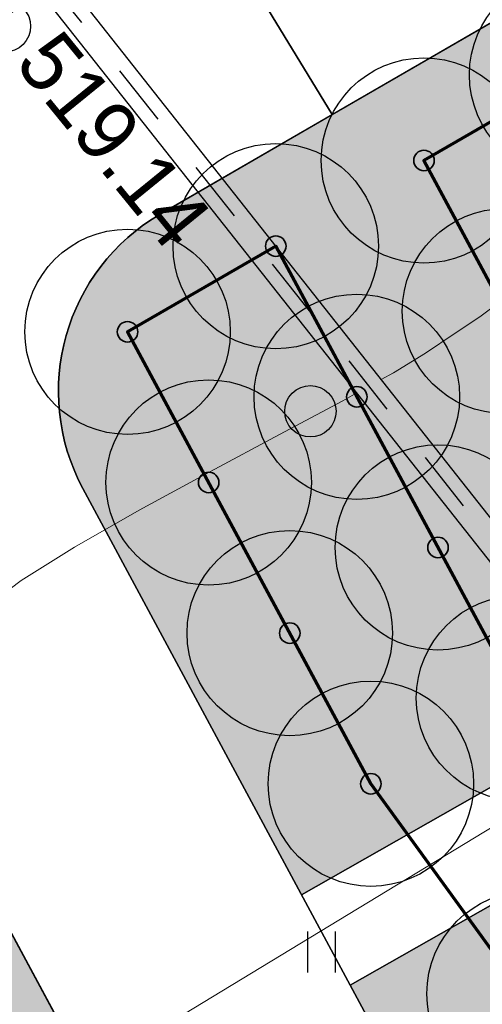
# Model space of a CAD drawing. Header units: millimetres. Extents: x -76021 to 1074922, y 19208 to 400534.
# Tile 39 of 108: x 177236 to 183991, y 192560 to 206950. Entities that reach past the tile are written whole.
import ezdxf

# ---------------------------------------------------------------- set-up
doc = ezdxf.new("R2010")
doc.units = ezdxf.units.MM
doc.linetypes.add('Д_ТРОТ_ТРУБА', pattern=[3, 1.5, -1.5])
doc.layers.get('Defpoints').update_dxf_attribs({"color": 4, "lineweight": 30})
for name, color, linetype in [('(004) Точки рельефа', 7, 'Continuous'), ('(028) Гидротехн.', 7, 'Continuous'), ('(031) Горизонтали', 42, 'Continuous'), ('(036) Растительность', 7, 'Continuous'), ('(038) Деревья', 7, 'Continuous')]:
    doc.layers.add(name, color=color, linetype=linetype)
doc.layers.add('В3', color=5, linetype='производственный водопровод', lineweight=50)
doc.styles.add('BLACK', font='tahomabd.ttf')
doc.styles.add('D-431', font='txt')
doc.styles.get("Standard").update_dxf_attribs({"font": 'arial.ttf'})
doc.linetypes.add('производственный водопровод', pattern='A,5,-0.5,["В3",Standard,S=0.7,R=0,X=0,Y=-0.35],-2', length=7.5)
doc.dimstyles.new('genplan dimension', dxfattribs={"dimtxt": 1100, "dimasz": 450, "dimexe": 450, "dimexo": 0, "dimgap": 80, "dimtad": 1, "dimlfac": 0.001, "dimtxsty": 'BLACK', "dimblk": 'OBLIQUE', "dimcen": 0, "dimclrd": 186, "dimclre": 186, "dimclrt": 186, "dimadec": 1, "dimazin": 0, "dimtfac": 1, "dimtmove": 0, "dimatfit": 3, "dimldrblk": 'OBLIQUE', "dimfxl": 1, "dimlwd": 9, "dimlwe": 9, "dimarcsym": 0})

# ---------------------------------------------------------------- blocks, each defined once
blk = doc.blocks.new('_OBLIQUE')
at = {"color": 0, "linetype": 'ByBlock'}
blk.add_line((-0.5, -0.5), (0.5, 0.5), dxfattribs=at)
blk = doc.blocks.new('*D292')
at = {"color": 186, "lineweight": 9, "transparency": 16777216}
for p, q in [((2367127.458084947, -580716.1786445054), (2367414.379750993, -581188.3311606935)), ((2367180.686285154, -580803.7698989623), (2302574.394314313, -620064.2721598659)), ((2302521.166115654, -619976.6809079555), (2302808.087780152, -620448.8334215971))]:
    blk.add_line(p, q, dxfattribs=at)
at = {"layer": 'Defpoints', "color": 0, "transparency": 16777216}
for p in [(2367127.458084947, -580716.1786445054), (2302521.166115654, -619976.6809079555), (2302574.394314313, -620064.2721598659)]:
    blk.add_point(p, dxfattribs=at)
at = {"color": 186, "lineweight": 9, "transparency": 16777216}
for p, xscale, yscale, zscale, rotation in [((2367180.686285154, -580803.7698989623), 449.9999999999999, 449.9999999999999, 449.9999999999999, 31.28656990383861), ((2302574.394314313, -620064.2721598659), 450, 450, 450, 211.2865699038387)]:
    blk.add_blockref('_OBLIQUE', p, dxfattribs=dict(at, xscale=xscale, yscale=yscale, zscale=zscale, rotation=rotation))
at = {"color": 186, "transparency": 16777216, "insert": (2334474.023652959, -599770.0021606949), "char_height": 1100, "attachment_point": 5, "rotation": 31.28656990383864, "style": 'BLACK'}
blk.add_mtext('75,6', dxfattribs=at)
blk = doc.blocks.new('d')
at = {"layer": '(038) Деревья'}
blk.add_ellipse((0, 0), major_axis=(0.2651650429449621, 0.2651650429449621), ratio=0.9999999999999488, start_param=5.497787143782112, end_param=11.7809724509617, dxfattribs=at)
blk = doc.blocks.new('I04010')
for p, q in [((-0.4122729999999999, 0.0071460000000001), (-0.4122729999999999, 1.207145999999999)), ((0.3877269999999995, 1.207145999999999), (0.3877269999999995, 0.0071460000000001))]:
    blk.add_line(p, q)
blk = doc.blocks.new('A$C05d28b1e')
at = {"layer": '(028) Гидротехн.', "ltscale": 600}
for points in [[(-61833.59640229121, -41479.26027232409), (-63011.59640229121, -40051.26027232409), (-104066.5964022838, 11956.73972767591)], [(-62155.98729409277, -41717.03435735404), (-63322.89473471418, -40302.48102523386), (-104380.5610976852, 11708.89669257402)]]:
    blk.add_lwpolyline(points, dxfattribs=at)
at = {"layer": '(028) Гидротехн.', "color": 3, "linetype": 'Д_ТРОТ_ТРУБА', "ltscale": 600, "flags": 128}
blk.add_lwpolyline([(-62001.70733500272, -41589.76419501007), (-63167.24556851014, -40176.87064878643), (-104223.5787499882, 11832.81821012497)], dxfattribs=at)
at = {"layer": '(031) Горизонтали', "color": 42, "linetype": 'Continuous', "lineweight": 0, "ltscale": 600}
for points in [[(-92233.09760808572, -3033.799921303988), (-92054.73351114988, -2935.250991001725), (-91587.60355555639, -2648.681777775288), (-91152.7782767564, -2355.230049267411), (-90794.52547531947, -2120.635588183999), (-90484.41021808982, -1887.639766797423), (-90193.99757193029, -1598.983957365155), (-89894.85260370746, -1197.409532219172), (-89709.07365938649, -776.0600705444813), (-89445.9104296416, 6.530364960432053), (-89119.81953708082, 1078.792953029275), (-88745.25760430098, 2369.15887247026), (-88336.68125390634, 3806.059302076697), (-87908.54710849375, 5317.925420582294), (-87475.31179066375, 6833.188406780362), (-87051.4319230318, 8280.27943944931), (-86651.36412818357, 9587.629697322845), (-86289.56502872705, 10683.67035923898), (-86257.39278772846, 10768.31439335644)], [(-102418.8229601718, -12374.20774950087), (-101867.3525374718, -11650.29498192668), (-101355.1753565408, -10981.10062000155), (-100885.2701407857, -10367.57017232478), (-100460.6156135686, -9810.649147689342), (-100084.1904982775, -9311.283054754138), (-99758.97351828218, -8870.417402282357), (-99420.89804134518, -8366.1564437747), (-99169.24596769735, -7932.296617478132), (-98953.39881493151, -7542.021446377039), (-98722.73810060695, -7168.514453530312), (-98426.64534230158, -6784.959161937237), (-98014.50205761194, -6364.539094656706), (-97491.66751189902, -5971.119822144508), (-96712.46499726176, -5486.260910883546), (-95765.00310286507, -4945.530338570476), (-94737.39041788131, -4384.496082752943), (-93717.7355314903, -3838.726121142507), (-92794.14703285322, -3343.788431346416), (-92587.94204217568, -3229.856975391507)]]:
    blk.add_lwpolyline(points, dxfattribs=at)
at = {"layer": '(036) Растительность', "linetype": 'Continuous', "xscale": 500, "yscale": 500, "zscale": 500}
blk.add_blockref('I04010', (-93099.92436330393, -11704.72679632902), dxfattribs=at)
at = {"layer": '(038) Деревья', "linetype": 'Continuous', "xscale": 1000, "yscale": 1000, "zscale": 1000}
for p in [(-97728.40505796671, 2127.606172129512), (-93267.76479580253, -3498.388501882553)]:
    blk.add_blockref('d', p, dxfattribs=at)
at = {"layer": '(004) Точки рельефа', "linetype": 'ByBlock', "insert": (-97267.07768273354, 1850.995436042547), "char_height": 875, "attachment_point": 4, "rotation": 309.1383154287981, "style": 'D-431'}
blk.add_mtext('519.14', dxfattribs=at)
blk = doc.blocks.new('фонтан разбрызгиватель')
h = blk.add_hatch(color=256)
h.dxf.hatch_style = 1
h.set_gradient(color1=(0, 0, 255), color2=(0, 0, 255), tint=1)
h.paths.add_polyline_path([(150, 3.552713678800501e-15, 1), (-150, 0, 1)])
at = {"lineweight": 35}
blk.add_circle((0, 0), 150, dxfattribs=at)
blk = doc.blocks.new('A$C2cdd6916')
h = blk.add_hatch()
h.set_pattern_fill('ANSI32', color=1, scale=60, angle=31.28656990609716)
h.set_pattern_definition([(76.28656990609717, (-422045.4139063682, -371330.9128626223), (-555.2085801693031, 135.4831447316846), []), (76.28656990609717, (-421815.1832319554, -371191.004323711), (-555.2085801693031, 135.4831447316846), [])])
edge = h.paths.add_edge_path()
edge.add_line((12558.27843827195, 1671.303034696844), (13156.4848453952, 2034.826203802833))
edge.add_line((13156.48484539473, 2034.826203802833), (12076.30171433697, 3812.353813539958))
edge.add_arc((12013.98345677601, 3914.903483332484), 120, 121.28656990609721, 301.28656990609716, ccw=False)
edge.add_line((11951.66519921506, 4017.45315312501), (10456.02701775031, 6478.64522814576))
edge.add_line((10456.02701775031, 6478.64522814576), (9857.820610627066, 6115.122059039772))
edge.add_line((9857.820610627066, 6115.122059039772), (7572.817833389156, 9875.27661809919))
edge.add_line((7572.817833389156, 9875.27661809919), (28168.20985005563, 22390.86001160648))
edge.add_line((28168.20985005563, 22390.86001160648), (26610.25341102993, 24954.60175641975))
edge.add_line((26610.25341102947, 24954.60175641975), (1656.500428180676, 9790.492416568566))
edge.add_line((1656.500428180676, 9790.492416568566), (3006.729342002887, 7568.582904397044))
edge.add_line((3006.729342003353, 7568.582904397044), (4032.22603992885, 8191.765480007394))
edge.add_line((4032.226039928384, 8191.765480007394), (6524.956342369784, 4089.778688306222))
edge.add_line((6524.956342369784, 4089.778688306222), (7294.078865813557, 4557.165620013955))
edge.add_line((7294.078865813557, 4557.165620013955), (9994.536693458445, 113.3465956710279))
edge.add_line((9994.536693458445, 113.3465956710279), (9225.414170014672, -354.0403360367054))
edge.add_line((9225.414170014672, -354.0403360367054), (11718.14447245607, -4456.027127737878))
edge.add_line((11718.14447245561, -4456.027127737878), (10692.64777453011, -5079.209703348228))
edge.add_line((10692.64777453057, -5079.209703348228), (12042.87668835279, -7301.11921551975))
edge.add_line((12042.87668835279, -7301.11921551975), (16401.2376545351, -4652.59326917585))
edge.add_line((16401.23765453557, -4652.59326917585), (12558.27843827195, 1671.303034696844))
edge = h.paths.add_edge_path()
edge.add_line((-3935.126786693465, -8351.550056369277), (-4704.249310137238, -8818.93698807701))
edge.add_line((-4704.249310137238, -8818.93698807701), (-7404.707137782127, -4375.117963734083))
edge.add_line((-7404.707137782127, -4375.117963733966), (-6635.584614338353, -3907.731032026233))
edge.add_line((-6635.584614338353, -3907.731032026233), (-9128.314916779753, 194.2557596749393))
edge.add_line((-9128.314916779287, 194.2557596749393), (-8102.81821885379, 817.4383352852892))
edge.add_line((-8102.818218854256, 817.4383352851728), (-9453.047132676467, 3039.347847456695))
edge.add_line((-9453.047132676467, 3039.347847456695), (-34406.80011552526, -12124.76149239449))
edge.add_line((-34406.80011552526, -12124.76149239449), (-32848.84367649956, -14688.50323720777))
edge.add_line((-32848.84367649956, -14688.50323720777), (-12253.45165983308, -2172.919843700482))
edge.add_line((-12253.45165983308, -2172.919843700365), (-9968.44888259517, -5933.074402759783))
edge.add_line((-9968.44888259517, -5933.074402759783), (-10566.65528971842, -6296.597571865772))
edge.add_line((-10566.65528971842, -6296.597571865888), (-9071.017108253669, -8757.789646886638))
edge.add_arc((-9008.698850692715, -8860.339316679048), 120, -58.71343009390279, 121.28656990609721, ccw=False)
edge.add_line((-8946.380593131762, -8962.888986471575), (-7866.197462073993, -10740.4165962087))
edge.add_line((-7866.197462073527, -10740.41659620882), (-7267.991054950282, -10376.89342710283))
edge.add_line((-7267.991054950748, -10376.89342710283), (-3425.031838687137, -16700.78973097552))
edge.add_line((-3425.031838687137, -16700.7897309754), (933.3291274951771, -14052.2637846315))
edge.add_line((933.3291274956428, -14052.2637846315), (-416.8997863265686, -11830.35427245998))
edge.add_line((-416.8997863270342, -11830.3542724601), (-1442.396484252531, -12453.53684807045))
edge.add_line((-1442.396484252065, -12453.53684807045), (-3935.126786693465, -8351.550056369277))
h.paths.add_polyline_path([(41974.21412434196, 4100.856020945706), (35137.5694715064, -53.69448312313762), (35345.29699670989, -395.5267157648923), (35174.3808803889, -499.3904783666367), (36005.29098120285, -1866.719408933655), (36518.03933016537, -1555.128121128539), (38283.72329439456, -4460.70209858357), (37770.97494543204, -4772.293386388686), (38601.885046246, -6139.622316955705), (38772.80116256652, -6035.758554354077), (38980.52868777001, -6377.590786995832), (45817.17334060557, -2223.040282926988)])
h.paths.add_polyline_path([(-15440.46003138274, -33129.71195205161), (-14927.71168242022, -32818.12066424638), (-15758.62178323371, -31450.79173367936), (-15929.53789955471, -31554.65549628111), (-16137.2654247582, -31212.82326363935), (-22973.91007759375, -35367.37376770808), (-19130.95086132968, -41691.27007158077), (-12294.30620849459, -37536.71956751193), (-12502.03373369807, -37194.88733487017), (-12331.11761737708, -37091.02357226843), (-13162.02771819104, -35723.69464170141), (-13674.77606715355, -36035.28592950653)])
h.paths.add_polyline_path([(22981.42408176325, -31078.1707762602), (16999.36001053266, -34713.40246732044), (12844.80950646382, -27876.75781448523), (18826.87357769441, -24241.52612342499)])
h.paths.add_polyline_path([(31886.28822388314, 23012.0630428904), (28895.25618826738, 21194.44719736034), (28168.20985005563, 22390.86001160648), (31159.24188567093, 24208.47585713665)])
h.paths.add_polyline_path([(-35112.82937390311, -17702.53189698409), (-32121.79733828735, -15884.91605145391), (-32848.84367649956, -14688.50323720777), (-35839.87571211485, -16506.11908273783)])
dim = blk.add_linear_dim(base=(-8668.047401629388, -58523.69344023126), p1=(55885.0163690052, -19175.59992487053), p2=(-8721.275600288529, -58436.10218832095), angle=31.28656990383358, dimstyle='genplan dimension')
dim.commit()
dim.dimension.update_dxf_attribs({"geometry": '*D292', "text_midpoint": (23231.58193701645, -38229.42344106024), "insert": (-2311242.441715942, 561540.5787196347)})

msp = doc.modelspace()

# ---------------------------------------------------------------- block references
at = {"color": 5, "lineweight": 50}
msp.add_blockref('A$C05d28b1e', (274748.0189126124, 204725.4916361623), dxfattribs=at)

# ---------------------------------------------------------------- next in the draw order: hatches: boundary and pattern name
at = {"true_color": 0xbdffbd, "transparency": 33554687}
h = msp.add_hatch(color=254, dxfattribs=at)
h.dxf.hatch_style = 1
h.paths.add_polyline_path([(214820.8800540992, 216948.7253162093), (217126.1156239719, 218322.0207615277), (215603.6625730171, 220877.6346598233), (209171.3314113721, 217045.7091063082), (215496.6642266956, 206427.9048698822), (221928.9953883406, 210259.8304233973), (220406.5423373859, 212815.4443216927), (218101.3067675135, 211442.1488763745)], flags=16)
h.paths.add_polyline_path([(224023.6489053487, 225893.6638374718), (217321.8775845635, 221901.2249949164), (218844.3306355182, 219345.6110966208), (221149.5662053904, 220718.9065419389), (224429.9929188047, 215212.3301021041), (222124.7573489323, 213839.0346567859), (223647.210399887, 211283.4207584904), (230348.9817206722, 215275.8596010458)], flags=16)
h.paths.add_polyline_path([(198145.9180665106, 256389.507595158), (196714.6222119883, 258810.6963092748), (195945.5755586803, 258343.3554829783), (195452.2226863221, 259155.207035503), (180753.4366827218, 250222.9234517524), (181792.0743087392, 248513.7622885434), (184954.0224606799, 250435.2418966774), (185778.5186348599, 249078.4675946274)], flags=17)
h.paths.add_polyline_path([(112361.9479704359, 220188.4503307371), (111031.9257359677, 219380.2110810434), (111784.9358170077, 218141.0728544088), (110930.4036978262, 217621.7834914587), (111501.6587876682, 216681.7376184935), (112356.2343066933, 217201.0533550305), (113109.2443877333, 215961.9151283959), (114308.0171651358, 216690.3955891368)], flags=17)
h.paths.add_polyline_path([(105307.4471395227, 232868.8987692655), (103501.6980646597, 231771.5657776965), (104254.7081456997, 230532.427551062), (103400.2809094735, 230013.2019242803), (108385.7459097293, 221809.2211079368), (109240.2780289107, 222328.510470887), (109993.2881099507, 221089.3722442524), (111388.9133730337, 221937.4777016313)], flags=17)
h.paths.add_polyline_path([(156979.3206527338, 232925.0673546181), (156752.8632677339, 233297.7210673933), (159914.8114196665, 235219.2006755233), (158876.1737936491, 236928.3618387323), (144177.3877900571, 227996.0782549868), (144670.7406624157, 227184.2267024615), (143901.6940091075, 226716.8858761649), (144568.74273966, 225588.5022138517)], flags=17)
h.paths.add_polyline_path([(142502.740888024, 224367.1765615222), (141850.5488729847, 225470.4285141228), (141081.5022196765, 225003.087687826), (140588.1493473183, 225814.9392403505), (140331.7751728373, 225659.143596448), (141058.82151105, 224462.7307822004), (136016.7960795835, 221398.7497854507), (135886.9663763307, 221612.3949308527), (132969.5134724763, 219839.4922793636), (133454.8570661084, 219018.4821243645)], flags=17)
edge = h.paths.add_edge_path(flags=17)
edge.add_line((209900.1426716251, 266779.7772694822), (204300.5454405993, 276526.4190539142))
edge.add_line((204300.5454405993, 276526.4190539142), (202947.913577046, 275704.4401920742))
edge.add_line((202947.913577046, 275704.4401920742), (208270.9314103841, 266944.9892306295))
edge.add_line((208270.9314103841, 266944.9892306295), (204339.8607350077, 264556.1226907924))
edge.add_line((204339.8607350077, 264556.1226907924), (205066.9070732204, 263359.7098765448))
edge.add_line((205066.9070732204, 263359.7098765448), (200024.8816417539, 260295.7288797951))
edge.add_line((200024.8816417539, 260295.7288797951), (199297.8353035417, 261492.1416940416))
edge.add_line((199297.8353035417, 261492.1416940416), (199041.4611290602, 261336.3460501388))
edge.add_line((199041.4611290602, 261336.3460501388), (199534.8140014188, 260524.4944976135))
edge.add_line((199534.8140014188, 260524.4944976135), (198765.7673481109, 260057.1536713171))
edge.add_line((198765.7673481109, 260057.1536713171), (200211.9199181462, 257610.8332474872))
edge.add_line((200211.9199181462, 257610.8332474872), (208825.5364367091, 262702.8087484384))
edge.add_arc((207298.8793712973, 265285.3110629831), 2999.999999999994, 300.5896344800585, 389.8780372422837)
edge = h.paths.add_edge_path(flags=17)
edge.add_line((103051.5675112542, 200547.2891192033), (115708.5556294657, 208238.79553633))
edge.add_arc((114150.5991936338, 210802.5372830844), 3000.000000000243, 301.2865698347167, 389.0884551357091)
edge.add_line((116772.209793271, 212261.0152101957), (115281.051762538, 214941.3682182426))
edge.add_line((115281.051762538, 214941.3682182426), (114147.8820137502, 214252.7539651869))
edge.add_line((114147.8820137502, 214252.7539651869), (114900.8920947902, 213013.6157385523))
edge.add_line((114900.8920947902, 213013.6157385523), (114046.3165757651, 212494.3000020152))
edge.add_line((114046.3165757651, 212494.3000020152), (114409.7896270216, 211896.176067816))
edge.add_line((114409.7896270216, 211896.176067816), (101761.8205277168, 204210.1503833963))
edge.add_line((101761.8205277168, 204210.1503833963), (101398.4063783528, 204808.1773898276))
edge.add_line((101398.4063783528, 204808.1773898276), (100543.8077135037, 204288.847587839))
edge.add_line((100543.8077135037, 204288.847587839), (99790.79763168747, 205527.985815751))
edge.add_line((99790.79763168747, 205527.985815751), (97397.99005966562, 204073.9041161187))
edge.add_line((97397.99005966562, 204073.9041161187), (98929.8693286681, 201553.0744301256))
edge.add_arc((101493.6110754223, 203111.0308659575), 3000.000000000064, 211.2865698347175, 301.2865698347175)
h.paths.add_polyline_path([(97999.14992540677, 208476.2852043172), (98853.7485902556, 208995.6150063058), (98282.49350041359, 209935.660879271), (97427.85143572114, 209416.3047036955), (96674.8413539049, 210655.4429316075), (94282.07718811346, 209201.3876094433), (96359.35243577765, 205783.0652806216), (98752.16000567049, 207237.1469789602)], flags=17)
h.paths.add_polyline_path([(90752.37071206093, 222327.0793120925), (89897.62376441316, 221807.6594003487), (89144.61368259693, 223046.7976282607), (86751.95441519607, 221592.8060516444), (93243.43956422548, 210910.5487739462), (95636.20372788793, 212364.6040948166), (94883.19364762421, 213603.7423201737), (95737.83571231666, 214123.0984957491)], flags=17)
edge = h.paths.add_edge_path(flags=17)
edge.add_line((100492.1544576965, 234798.7562548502), (100855.6231213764, 234200.6395407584))
edge.add_line((100855.6231213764, 234200.6395407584), (101710.0503576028, 234719.8651675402))
edge.add_line((101710.0503576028, 234719.8651675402), (102463.0604386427, 233480.7269409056))
edge.add_line((102463.0604386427, 233480.7269409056), (104334.4125421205, 234617.9261401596))
edge.add_line((104334.4125421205, 234617.9261401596), (103714.5570330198, 235732.114941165))
edge.add_arc((101092.9464333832, 234273.6370140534), 2999.999999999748, 29.08845513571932, 121.286569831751)
edge.add_line((99534.98999768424, 236837.378760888), (85997.6410544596, 228610.8871751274))
edge.add_arc((87555.59749015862, 226047.1454282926), 2999.999999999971, 121.2865698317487, 211.2865698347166)
edge.add_line((84991.85574340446, 224489.1889924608), (85713.3167913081, 223301.9672161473))
edge.add_line((85713.3167913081, 223301.9672161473), (88105.97605657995, 224755.9587914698))
edge.add_line((88105.97605657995, 224755.9587914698), (87352.96597631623, 225995.0970168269))
edge.add_line((87352.96597631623, 225995.0970168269), (88207.712923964, 226514.5169285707))
edge.add_line((88207.712923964, 226514.5169285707), (87844.1853583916, 227112.7305704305))
edge.add_line((87844.1853583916, 227112.7305704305), (100492.1544576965, 234798.7562548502))
edge = h.paths.add_edge_path(flags=17)
edge.add_line((206429.5260647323, 217740.3337827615), (224718.2735818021, 228635.4691841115))
edge.add_line((224718.2735818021, 228635.4691841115), (228392.671244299, 222467.5668450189))
edge.add_line((228392.671244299, 222467.5668450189), (233629.6400466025, 225476.2868388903))
edge.add_line((233629.6400466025, 225476.2868388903), (230763.0187299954, 230465.9191189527))
edge.add_arc((228161.7554297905, 228971.4529122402), 2999.999999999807, 29.87803724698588, 120.0993965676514)
edge.add_line((226657.2505534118, 231566.9230193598), (203230.4818343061, 217987.2298150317))
edge.add_arc((204734.9867106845, 215391.759707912), 2999.999999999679, 120.0993965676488, 209.6273998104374)
edge.add_line((202127.2108544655, 213908.6868561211), (205080.5429171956, 208715.6661361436))
edge.add_line((205080.5429171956, 208715.6661361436), (210103.8834394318, 211572.4990714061))
edge.add_line((210103.8834394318, 211572.4990714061), (206429.5260647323, 217740.3337827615))
edge = h.paths.add_edge_path(flags=17)
edge.add_line((215489.0996818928, 196338.8022293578), (220126.3913766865, 198832.9888262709))
edge.add_arc((218705.3361244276, 201475.0717110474), 3000.000000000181, 298.2737704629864, 330.6005223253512)
edge.add_line((221318.9909833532, 200002.384276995), (224444.8141732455, 205549.945001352))
edge.add_arc((227058.4690321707, 204077.2575672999), 2999.999999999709, 120.9636571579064, 150.6005223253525, ccw=False)
edge.add_line((225514.9862276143, 206649.7390214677), (237068.7907628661, 213581.994489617))
edge.add_arc((235525.3079583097, 216154.4759437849), 2999.99999999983, 300.9636571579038, 389.8780372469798)
edge.add_line((238126.5712585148, 217648.9421504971), (236200.48088148, 221001.4891590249))
edge.add_line((236200.48088148, 221001.4891590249), (234625.9508510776, 223742.1113054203))
edge.add_line((234625.9508510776, 223742.1113054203), (229416.3894048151, 220749.137263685))
edge.add_line((229416.3894048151, 220749.137263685), (233090.787067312, 214581.2349245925))
edge.add_line((233090.787067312, 214581.2349245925), (214802.0395502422, 203686.0995232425))
edge.add_line((214802.0395502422, 203686.0995232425), (211127.6821755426, 209853.9342345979))
edge.add_line((211127.6821755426, 209853.9342345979), (206069.258151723, 206977.1488986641))
edge.add_line((206069.258151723, 206977.1488986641), (211460.2685734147, 197497.8122623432))
edge.add_arc((214068.0444296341, 198980.885114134), 2999.99999999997, 209.6273998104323, 298.2737704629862)
edge = h.paths.add_edge_path(flags=17)
edge.add_line((194192.9728349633, 196985.9511812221), (199241.3180521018, 187599.8654020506))
edge.add_line((199241.3180521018, 187599.8654020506), (206679.6983444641, 191600.6291342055))
edge.add_arc((205258.6430922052, 194242.7120189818), 3000.000000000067, 298.2737704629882, 389.6273998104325)
edge.add_line((207866.4189484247, 195725.7848707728), (202800.9094800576, 204632.7736779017))
edge.add_line((202800.9094800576, 204632.7736779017), (195139.3172180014, 200275.5358968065))
edge.add_arc((192052.2705328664, 199382.7002930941), 3213.566967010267, -6.30961949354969e-12, 16.13092597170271, ccw=False)
edge.add_arc((192052.2705328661, 199382.7002930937), 3213.566967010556, 311.77024430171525, 359.9999999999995, ccw=False)
edge = h.paths.add_edge_path(flags=17)
edge.add_line((190745.2686859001, 183030.2299659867), (197920.2766097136, 186889.3377759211))
edge.add_line((197920.2766097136, 186889.3377759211), (192871.9313925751, 196275.4235550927))
edge.add_arc((192052.2705328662, 199382.7002930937), 3213.566967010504, 223.1238736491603, 284.77729662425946, ccw=False)
edge.add_line((189706.7602736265, 197185.9767612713), (182063.1853497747, 192838.9856526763))
edge.add_line((182063.1853497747, 192838.9856526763), (186682.1305488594, 184251.2575985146))
edge.add_arc((189324.2134336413, 185672.3128507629), 2999.999999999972, 208.2737704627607, 298.2737704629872)
edge = h.paths.add_edge_path(flags=17)
edge.add_line((189911.5682307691, 201779.4494049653), (188415.0981299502, 204561.7465990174))
edge.add_line((188415.0981299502, 204561.7465990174), (188128.9854640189, 204387.8792151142))
edge.add_line((188128.9854640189, 204387.8792151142), (185951.4586267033, 207971.1735315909))
edge.add_line((185951.4586267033, 207971.1735315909), (179296.8900734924, 204113.7487009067))
edge.add_arc((180801.3949498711, 201518.2785937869), 2999.999999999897, 120.0993965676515, 208.273770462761)
edge.add_line((178159.3120650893, 200097.2233415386), (181352.4593855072, 194160.3958532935))
edge.add_line((181352.4593855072, 194160.3958532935), (188965.223847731, 198489.864689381))
edge.add_arc((192052.2705328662, 199382.7002930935), 3213.566967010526, 179.9999999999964, 196.1309259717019, ccw=False)
edge.add_arc((192052.2705328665, 199382.7002930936), 3213.566967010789, 131.7702443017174, 179.9999999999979, ccw=False)
edge = h.paths.add_edge_path(flags=17)
edge.add_line((202059.3730541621, 205936.6616060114), (198690.90197442, 211859.6461333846))
edge.add_arc((196083.1261182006, 210376.5732815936), 3000.000000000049, 29.62739981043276, 120.0993965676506)
edge.add_line((194578.6212418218, 212972.0433887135), (194085.6776655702, 212686.3009283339))
edge.add_line((194085.6776655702, 212686.3009283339), (196162.0429310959, 209269.4760573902))
edge.add_line((196162.0429310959, 209269.4760573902), (189698.7432330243, 205341.8029981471))
edge.add_line((189698.7432330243, 205341.8029981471), (191232.6096731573, 202489.9770310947))
edge.add_arc((192052.2705328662, 199382.7002930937), 3213.566967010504, 43.123873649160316, 104.77729662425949, ccw=False)
edge.add_line((194397.7807921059, 201579.4238249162), (202059.3730541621, 205936.6616060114))
edge = h.paths.add_edge_path(flags=17)
edge.add_line((164213.3013144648, 219576.7748846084), (163356.425273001, 220986.8328442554))
edge.add_line((163356.425273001, 220986.8328442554), (167159.3088611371, 223297.8015621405))
edge.add_line((167159.3088611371, 223297.8015621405), (163861.6343985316, 228724.3882553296))
edge.add_line((163861.6343985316, 228724.3882553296), (160699.6862465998, 226802.9086471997))
edge.add_line((160699.6862465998, 226802.9086471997), (159056.7495894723, 229506.492127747))
edge.add_line((159056.7495894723, 229506.492127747), (146556.0182203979, 222116.6323936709))
edge.add_arc((148266.2624116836, 219651.8677383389), 3000.000000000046, 124.7559020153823, 210.589634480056)
edge.add_line((145683.7600971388, 218125.2106729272), (151374.6735680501, 208498.4270661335))
edge.add_line((151374.6735680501, 208498.4270661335), (153745.9948775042, 209939.4518146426))
edge.add_line((153745.9948775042, 209939.4518146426), (152291.9022010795, 212332.2774431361))
edge.add_line((152291.9022010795, 212332.2774431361), (164213.3013144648, 219576.7748846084))
h.paths.add_polyline_path([(183974.4349599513, 211224.52386795), (183689.6048947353, 211693.2344878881), (183143.5248591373, 212591.8527985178), (182972.6087428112, 212487.9890359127), (183388.0637932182, 211804.3245706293), (176636.8771985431, 207701.7059478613), (176221.4221481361, 208385.3704131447), (172290.3514727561, 205996.5038733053), (172082.6239475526, 206338.3361059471), (160289.4119214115, 199171.7364864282), (158835.3192449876, 201564.5621149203), (156421.9761094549, 200098.0011849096), (158829.7007375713, 195944.3574203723)], flags=17)
edge = h.paths.add_edge_path(flags=17)
edge.add_line((138322.9200418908, 217249.6019040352), (127699.7112266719, 210969.6474955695))
edge.add_arc((129226.3682920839, 208387.1451810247), 3000.00000000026, 120.5896344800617, 209.0884551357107)
edge.add_line((126604.7576924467, 206928.6672539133), (137798.0282308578, 186808.7901254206))
edge.add_arc((140419.6388304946, 188267.268052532), 2999.999999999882, 209.0884551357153, 301.2865699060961)
edge.add_line((141977.5952695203, 185703.5263077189), (155410.6444996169, 193866.6361787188))
edge.add_line((155410.6444996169, 193866.6361787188), (153002.9198715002, 198020.2799432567))
edge.add_line((153002.9198715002, 198020.2799432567), (151998.6745921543, 197410.0116108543))
edge.add_line((151998.6745921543, 197410.0116108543), (146909.3502246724, 205784.9013105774))
edge.add_line((146909.3502246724, 205784.9013105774), (147956.0983411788, 206420.9981293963))
edge.add_line((147956.0983411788, 206420.9981293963), (142240.4236777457, 216089.667919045))
edge.add_arc((139657.9213632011, 214563.0108536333), 2999.99999999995, 30.58963448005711, 116.4233669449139)
edge = h.paths.add_edge_path(flags=17)
edge.add_line((196998.758207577, 251064.703188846), (187855.9475715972, 245659.8923677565))
edge.add_line((187855.9475715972, 245659.8923677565), (188900.8454395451, 243940.4294764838))
edge.add_line((188900.8454395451, 243940.4294764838), (185738.8972876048, 242018.9498683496))
edge.add_line((185738.8972876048, 242018.9498683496), (189036.5717502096, 236592.3631751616))
edge.add_line((189036.5717502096, 236592.3631751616), (192839.4553383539, 238903.3318930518))
edge.add_line((192839.4553383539, 238903.3318930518), (193696.3313798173, 237493.2739334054))
edge.add_line((193696.3313798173, 237493.2739334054), (204596.1777995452, 244108.0986252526))
edge.add_line((204596.1777995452, 244108.0986252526), (201107.9187848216, 250008.8586474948))
edge.add_arc((198525.4164702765, 248482.201582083), 3000.000000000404, 30.5896344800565, 120.5896610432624)
edge = h.paths.add_edge_path(flags=17)
edge.add_arc((212280.8176183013, 256613.7646137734), 2999.9999999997, 29.87803724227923, 120.5896344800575)
edge.add_line((210754.1605528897, 259196.2669283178), (205607.1004533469, 256153.5607813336))
edge.add_arc((207133.7575187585, 253571.058466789), 2999.99999999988, 120.589634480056, 210.5896344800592)
edge.add_line((204551.255204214, 252044.4014013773), (208039.514218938, 246143.6413791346))
edge.add_line((208039.514218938, 246143.6413791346), (209464.3959163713, 243798.8847494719))
edge.add_line((209464.3959163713, 243798.8847494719), (213908.4678224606, 246499.4962504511))
edge.add_line((213908.4678224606, 246499.4962504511), (215414.1784507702, 244021.7291597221))
edge.add_line((215414.1784507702, 244021.7291597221), (221098.7118912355, 247287.5819956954))
edge.add_line((221098.7118912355, 247287.5819956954), (214882.0809186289, 258108.2308202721))
edge = h.paths.add_edge_path(flags=17)
edge.add_line((225781.4275314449, 239136.8614991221), (223091.3334999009, 243819.2309285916))
edge.add_line((223091.3334999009, 243819.2309285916), (217492.0815616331, 240602.3736414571))
edge.add_line((217492.0815616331, 240602.3736414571), (218997.7921899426, 238124.606550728))
edge.add_line((218997.7921899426, 238124.606550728), (214553.9731655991, 235424.148723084))
edge.add_line((214553.9731655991, 235424.148723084), (217362.4902366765, 230802.5095836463))
edge.add_line((217362.4902366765, 230802.5095836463), (224684.6691074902, 235046.9251854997))
edge.add_arc((223180.1642311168, 237642.395292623), 3000.000000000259, 300.0993965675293, 389.8780372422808)
h.paths.add_polyline_path([(213901.1204328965, 228796.0723935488), (212589.7435156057, 230954.0478425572), (201822.0281873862, 224410.6307986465), (202029.7557125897, 224068.7985660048), (198098.6850372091, 221679.9320261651), (198514.1400876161, 220996.2675608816), (191762.9534929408, 216893.6489381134), (191347.4984425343, 217577.3134033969), (191176.5823262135, 217473.4496407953), (192007.9564239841, 216105.3571661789)], flags=17)
h.paths.add_polyline_path([(220749.6149157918, 219078.2306395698), (222796.7955859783, 215641.8006164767), (218501.2580571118, 213082.8247787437), (216454.0773869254, 216519.2548018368)], flags=16)
edge = h.paths.add_edge_path(flags=17)
edge.add_line((126035.6612326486, 228965.7470213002), (124411.9581276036, 227979.0412765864))
edge.add_line((124411.9581276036, 227979.0412765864), (123678.8894279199, 229185.3643676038))
edge.add_line((123678.8894279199, 229185.3643676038), (116457.6880194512, 225168.0008190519))
edge.add_line((116457.6880194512, 225168.0008190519), (121741.4954621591, 215670.3695277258))
edge.add_arc((124363.1060617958, 217128.8474548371), 2999.999999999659, 209.0884551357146, 300.5896344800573)
edge.add_line((125889.7631272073, 214546.3451402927), (132421.8561402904, 218407.8192981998))
edge.add_line((132421.8561402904, 218407.8192981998), (131358.6790659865, 220206.2960598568))
edge.add_line((131358.6790659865, 220206.2960598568), (126035.6612326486, 228965.7470213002))
edge = h.paths.add_edge_path(flags=17)
edge.add_line((181938.3257366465, 178293.3791251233), (154215.0541750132, 163382.3023797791))
edge.add_arc((152793.9989227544, 166024.3852645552), 2999.999999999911, 209.0884551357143, 298.2737704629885, ccw=False)
edge.add_line((150172.3883231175, 164565.9073374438), (147155.1258125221, 169989.4295125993))
edge.add_line((147155.1258125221, 169989.4295125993), (155925.2097841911, 174868.4813036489))
edge.add_line((155925.2097841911, 174868.4813036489), (159609.9109477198, 168683.2833438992))
edge.add_line((159609.9109477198, 168683.2833438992), (174558.3815481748, 177588.51925921))
edge.add_line((174558.3815481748, 177588.51925921), (170873.947718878, 183773.2684674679))
edge.add_line((170873.947718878, 183773.2684674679), (179811.7554582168, 188580.505479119))
edge.add_line((179811.7554582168, 188580.505479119), (183159.3533691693, 182356.5172621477))
edge.add_arc((180517.2704843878, 180935.4620098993), 2999.999999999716, -61.72622953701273, 28.27377046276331, ccw=False)
edge = h.paths.add_edge_path(flags=17)
edge.add_line((143726.8553784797, 182085.8729428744), (170853.2707813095, 198570.284303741))
edge.add_arc((172411.2272203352, 196006.542558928), 2999.999999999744, 28.273794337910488, 121.2865699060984, ccw=False)
edge.add_line((175053.309512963, 197427.598912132), (178864.3852900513, 190341.8940689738))
edge.add_line((178864.3852900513, 190341.8940689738), (169849.3746297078, 185493.1331456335))
edge.add_line((169849.3746297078, 185493.1331456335), (166164.9408004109, 191677.8823538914))
edge.add_line((166164.9408004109, 191677.8823538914), (151216.4701999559, 182772.6464385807))
edge.add_line((151216.4701999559, 182772.6464385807), (154901.1713634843, 176587.448478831))
edge.add_line((154901.1713634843, 176587.448478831), (146182.8071944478, 171737.1699123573))
edge.add_line((146182.8071944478, 171737.1699123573), (142663.2012178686, 178063.65327095))
edge.add_arc((145284.811817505, 179522.1311980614), 2999.999999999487, 121.28656990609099, 209.0884551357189, ccw=False)
h.paths.add_polyline_path([(165470.3161239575, 188936.0770072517), (160573.4033410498, 186018.8445522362), (162108.7888436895, 183441.5220349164), (164428.3791092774, 184823.3689872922), (167703.8681815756, 179325.0809503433), (165384.2779159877, 177943.2339979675), (166919.6634186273, 175365.9114806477), (171816.576201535, 178283.1439356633)], flags=16)
h.paths.add_polyline_path([(163666.0629044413, 176919.6436628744), (161346.4726388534, 175537.7967104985), (158070.9835665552, 181036.0847474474), (160390.5738321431, 182417.9316998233), (158855.1883295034, 184995.254217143), (153958.2755465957, 182078.0217621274), (160304.5356241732, 171425.0886905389), (165201.448407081, 174342.3211455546)], flags=16)
h.paths.add_polyline_path([(164011.6043034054, 183178.2857793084), (159716.066774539, 180619.3099415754), (161763.2474447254, 177182.8799184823), (166058.7849735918, 179741.8557562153)], flags=16)
edge = h.paths.add_edge_path()
edge.add_arc((140227.1149719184, 162323.7074873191), 3000.000000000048, 15.94914245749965, 119.0884551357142)
edge.add_line((138768.637044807, 164945.3180869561), (136829.4704326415, 163866.5035211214))
edge.add_line((136829.4704326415, 163866.5035211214), (119327.7353073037, 195325.8307167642))
edge.add_line((119327.7353073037, 195325.8307167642), (121949.345906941, 196784.308643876))
edge.add_arc((120490.8679798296, 199405.9192435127), 2999.999999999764, 299.0884551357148, 389.0884551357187)
edge.add_line((123112.4785794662, 200864.3971706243), (121394.1241307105, 203953.1351988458))
edge.add_arc((118772.5135310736, 202494.6572717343), 2999.999999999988, 29.08845513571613, 121.2865698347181)
edge.add_line((117214.5570952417, 205058.3990184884), (105296.4736441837, 197815.9164872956))
edge.add_arc((101661.2419605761, 203797.9805630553), 6999.999999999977, 219.1121955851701, 301.28656983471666, ccw=False)
edge.add_line((96229.85692333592, 199382.0937237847), (151545.0957390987, 115300.0917611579))
edge.add_line((151545.0957390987, 115300.0917611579), (188931.7371165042, 63929.74618648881))
edge.add_line((188931.7371165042, 63929.74618648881), (189915.2989301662, 64787.52197525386))
edge.add_line((189915.2989301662, 64787.52197525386), (169182.6885089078, 93274.73887317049))
edge.add_line((169182.6885089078, 93274.73887317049), (148747.3285322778, 143403.5520653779))
edge.add_line((148747.3285322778, 143403.5520653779), (143111.6329168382, 163148.0594906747))
edge = h.paths.add_edge_path(flags=17)
edge.add_line((175632.1568957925, 273670.0737452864), (178792.1255034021, 272898.9716775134))
edge.add_line((178792.1255034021, 272898.9716775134), (179563.227571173, 276058.9402851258))
edge.add_line((179563.227571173, 276058.9402851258), (182723.1961787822, 275287.8382173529))
edge.add_line((182723.1961787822, 275287.8382173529), (183494.2982465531, 278447.8068249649))
edge.add_line((183494.2982465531, 278447.8068249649), (186654.2668541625, 277676.704757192))
edge.add_line((186654.2668541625, 277676.704757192), (187425.3689219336, 280836.6733648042))
edge.add_line((187425.3689219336, 280836.6733648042), (190585.3375295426, 280065.5712970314))
edge.add_line((190585.3375295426, 280065.5712970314), (191356.4395973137, 283225.5399046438))
edge.add_line((191356.4395973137, 283225.5399046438), (198084.5022487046, 281583.7441570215))
edge.add_line((198084.5022487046, 281583.7441570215), (199027.0565388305, 282156.5235831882))
edge.add_line((199027.0565388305, 282156.5235831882), (200507.1151559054, 279720.9689256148))
edge.add_line((200507.1151559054, 279720.9689256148), (201958.5073806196, 280602.9633256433))
edge.add_line((201958.5073806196, 280602.9633256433), (196948.466709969, 289323.4247673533))
edge.add_arc((194347.2034096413, 287828.9585608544), 2999.999999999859, 29.87803724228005, 120.0548210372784)
edge.add_line((192844.7182375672, 290425.5983717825), (161940.6008860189, 272543.650370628))
edge.add_arc((163443.0860580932, 269947.0105596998), 3000.000000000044, 120.0548210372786, 211.2865699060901)
edge.add_line((160879.3443132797, 268389.0541206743), (163966.9089127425, 263308.2199874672))
edge.add_line((163966.9089127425, 263308.2199874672), (164992.405610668, 263931.4025630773))
edge.add_line((164992.405610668, 263931.4025630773), (166082.9751179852, 262136.7833417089))
edge.add_line((166082.9751179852, 262136.7833417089), (166128.2197974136, 262164.2780142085))
edge.add_line((166128.2197974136, 262164.2780142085), (167770.0155450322, 268892.3406656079))
edge.add_line((167770.0155450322, 268892.3406656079), (170929.9841526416, 268121.238597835))
edge.add_line((170929.9841526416, 268121.238597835), (171701.0862204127, 271281.2072054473))
edge.add_line((171701.0862204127, 271281.2072054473), (174861.0548280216, 270510.1051376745))
edge.add_line((174861.0548280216, 270510.1051376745), (175632.1568957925, 273670.0737452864))
edge = h.paths.add_edge_path(flags=17)
edge.add_line((123057.3584845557, 235990.6098385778), (124699.1542321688, 242718.6724899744))
edge.add_line((124699.1542321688, 242718.6724899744), (127859.1228397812, 241947.5704222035))
edge.add_line((127859.1228397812, 241947.5704222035), (128630.2249075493, 245107.539029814))
edge.add_line((128630.2249075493, 245107.539029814), (131790.1935151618, 244336.4369620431))
edge.add_line((131790.1935151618, 244336.4369620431), (132561.2955829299, 247496.4055696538))
edge.add_line((132561.2955829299, 247496.4055696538), (135721.2641905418, 246725.3035018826))
edge.add_line((135721.2641905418, 246725.3035018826), (136492.3662583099, 249885.2721094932))
edge.add_line((136492.3662583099, 249885.2721094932), (139652.3348659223, 249114.1700417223))
edge.add_line((139652.3348659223, 249114.1700417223), (140423.4369336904, 252274.1386493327))
edge.add_line((140423.4369336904, 252274.1386493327), (143583.4055413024, 251503.0365815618))
edge.add_line((143583.4055413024, 251503.0365815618), (144354.5076090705, 254663.0051891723))
edge.add_line((144354.5076090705, 254663.0051891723), (147514.4762166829, 253891.9031214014))
edge.add_line((147514.4762166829, 253891.9031214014), (148285.578284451, 257051.8717290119))
edge.add_line((148285.578284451, 257051.8717290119), (155013.640935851, 255410.0759813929))
edge.add_line((155013.640935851, 255410.0759813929), (155058.8856152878, 255437.5706538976))
edge.add_line((155058.8856152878, 255437.5706538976), (153968.3161079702, 257232.189875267))
edge.add_line((153968.3161079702, 257232.189875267), (154993.8128058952, 257855.372450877))
edge.add_line((154993.8128058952, 257855.372450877), (151722.0079826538, 263239.3885864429))
edge.add_arc((149158.2662378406, 261681.432147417), 2999.999999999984, 31.28656990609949, 120.0548210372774)
edge.add_line((147655.7810657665, 264278.0719583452), (127050.7391705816, 252355.4441887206))
edge.add_line((127050.7391705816, 252355.4441887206), (110148.557772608, 242575.3904364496))
edge.add_arc((111651.0429446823, 239978.7506255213), 3000.000000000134, 120.0548210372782, 209.0884551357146)
edge.add_line((109029.4323450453, 238520.2726984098), (115485.3694013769, 226915.7412188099))
edge.add_line((115485.3694013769, 226915.7412188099), (122639.4869877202, 230895.7840936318))
edge.add_line((122639.4869877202, 230895.7840936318), (121971.1597064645, 231995.5700101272))
edge.add_line((121971.1597064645, 231995.5700101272), (123594.8628115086, 232982.2757548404))
edge.add_line((123594.8628115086, 232982.2757548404), (122114.8041944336, 235417.8304124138))
edge.add_line((122114.8041944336, 235417.8304124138), (123057.3584845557, 235990.6098385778))
edge = h.paths.add_edge_path(flags=17)
edge.add_arc((192052.2705328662, 199382.7002930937), 1697.05393394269, -180, 0, ccw=False)
edge.add_arc((192052.2705328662, 199382.7002930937), 1697.05393394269, 0, 180, ccw=False)
edge = h.paths.add_edge_path()
edge.add_line((194002.3969308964, 100264.8472664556), (182386.0377944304, 90725.1955109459))
edge.add_arc((180482.1004887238, 93043.60503817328), 3000.000000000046, 216.046620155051, 309.3937167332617, ccw=False)
edge.add_line((178056.4851077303, 91278.2750340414), (174519.7920753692, 96137.79534869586))
edge.add_arc((176945.4074563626, 97903.1253528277), 2999.999999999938, 129.3937167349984, 216.0466201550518, ccw=False)
edge.add_line((175041.4701505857, 100221.5348799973), (186386.6477079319, 109538.4853751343))
edge.add_arc((188290.5850137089, 107220.0758479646), 3000.00000000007, 39.393716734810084, 129.3937167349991, ccw=False)
edge.add_line((190608.9945408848, 109124.013153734), (194416.8691523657, 104487.194099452))
edge.add_arc((192098.4596251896, 102583.2567936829), 3000.000000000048, -50.60628326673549, 39.393716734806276, ccw=False)
h.paths.add_polyline_path([(225909.0974369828, 121284.1127244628), (227170.7738567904, 119739.0249970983), (227174.8170141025, 119742.3442395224)], flags=17)
edge = h.paths.add_edge_path()
edge.add_line((164910.9418021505, 145006.0709647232), (257456.2081396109, 212136.7389124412))
edge.add_line((257456.2081396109, 212136.7389124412), (211777.9208457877, 293532.0085986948))
edge.add_line((211777.9208457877, 293532.0085986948), (209083.0761358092, 291938.9398554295))
edge.add_line((209083.0761358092, 291938.9398554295), (206029.7620049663, 297103.9444845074))
edge.add_line((206029.7620049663, 297103.9444845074), (208840.8149549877, 298765.7102158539))
edge.add_line((208840.8149549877, 298765.7102158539), (203746.1376435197, 307844.0417010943))
edge.add_line((203746.1376435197, 307844.0417010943), (75953.59151628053, 230203.0577881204))
edge.add_line((75953.59151628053, 230203.0577881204), (95229.83590038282, 200902.1770030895))
edge.add_line((95229.83590038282, 200902.1770030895), (78625.25142780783, 228226.3469354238))
edge.add_line((78625.25142780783, 228226.3469354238), (77404.85222082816, 230234.6112962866))
edge.add_line((77404.85222082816, 230234.6112962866), (82147.77445123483, 233116.8307100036))
edge.add_line((82147.77445123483, 233116.8307100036), (83368.17366180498, 231108.5663432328))
edge.add_line((83368.17366180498, 231108.5663432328), (103750.0970635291, 243494.4272742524))
edge.add_line((103750.0970635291, 243494.4272742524), (190841.4046745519, 293887.7847859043))
edge.add_arc((194347.2034097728, 287828.9585606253), 7000.000000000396, 29.878037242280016, 120.05482104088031, ccw=False)
edge.add_line((200416.8177772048, 291316.0463757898), (232723.4201852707, 235083.2732043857))
edge.add_line((232723.4201852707, 235083.2732043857), (241594.922325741, 219641.56375895))
edge.add_arc((235525.3079583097, 216154.4759437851), 6999.999999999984, -59.036342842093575, 29.878037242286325, ccw=False)
edge.add_line((239126.7678356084, 210152.0192173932), (228480.3824426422, 203764.2130942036))
edge.add_arc((230023.8652471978, 201191.7316400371), 2999.999999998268, 120.9636571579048, 150.6005223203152)
edge.add_line((227410.2103884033, 202664.4190743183), (225088.4205453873, 198543.8180811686))
edge.add_arc((217247.4559690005, 202961.8803840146), 8999.999999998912, 298.2737704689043, 330.60052232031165, ccw=False)
edge.add_line((221510.621726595, 195035.6317301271), (158759.5676499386, 161284.7166788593))
edge.add_arc((160180.6229024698, 158642.6337942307), 2999.999999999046, 118.2737704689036, 165.4416731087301)
edge.add_line((157276.9461439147, 159396.7301288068), (154192.3388690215, 147519.331920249))
edge.add_arc((157096.0156275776, 146765.2355856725), 3000.000000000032, 165.4416731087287, 202.1786080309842)
edge.add_line((154317.9808545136, 145632.7503541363), (170267.5081430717, 106507.8768567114))
edge.add_arc((173045.5429161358, 107640.3620882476), 3000.000000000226, 202.1786080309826, 309.3937167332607)
edge.add_line((174949.4802218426, 105321.95256102), (183848.0646334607, 112629.6980780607))
edge.add_arc((181944.127327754, 114948.107605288), 2999.99999999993, 309.3937167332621, 399.3937167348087)
edge.add_line((184262.5368549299, 116852.0449110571), (182358.599549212, 119170.4544381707))
edge.add_line((182358.599549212, 119170.4544381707), (184450.9795166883, 120888.7704782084))
edge.add_line((184450.9795166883, 120888.7704782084), (164910.9418021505, 145006.0709647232))
h.paths.add_polyline_path([(232804.5179377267, 119188.7985941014), (230271.7811197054, 122278.0383425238), (230269.7595410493, 122276.3787213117)], flags=17)
edge = h.paths.add_edge_path()
edge.add_line((214580.1755717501, 86091.88017936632), (201888.8513756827, 101756.1528732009))
edge.add_line((201888.8513756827, 101756.1528732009), (198859.3895325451, 99077.57186931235))
edge.add_line((198859.3895325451, 99077.57186931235), (184472.6515712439, 87262.8140406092))
edge.add_arc((186376.588876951, 84944.40451338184), 3000.000000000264, 129.3937167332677, 216.046620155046)
edge.add_line((183950.9734959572, 83179.07450925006), (191895.9370879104, 72262.46070618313))
edge.add_line((191895.9370879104, 72262.46070618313), (196266.3734382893, 76016.19928271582))
edge.add_line((196266.3734382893, 76016.19928271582), (199133.6223135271, 72677.89309691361))
edge.add_line((199133.6223135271, 72677.89309691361), (214580.1755717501, 86091.88017936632))

# ---------------------------------------------------------------- next in the draw order: linework, layer by layer
for points in [[(225781.427531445, 239136.8614991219, -0.4130824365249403), (224684.6691074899, 235046.9251854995), (196161.6001885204, 218513.0817942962), (199815.9875421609, 212499.4955504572), (198690.9019744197, 211859.6461333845), (207866.4189484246, 195725.7848707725, -0.421150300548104), (206679.6983444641, 191600.6291342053), (190745.2686859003, 183030.2299659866, -0.4142135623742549), (186682.1305488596, 184251.2575985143), (178159.3120650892, 200097.2233415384, -0.4049115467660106), (179296.8900734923, 204113.7487009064), (181797.8148621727, 205563.4489034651), (179872.4481682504, 208731.7935655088), (155410.6444996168, 193866.6361787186), (141977.59526952, 185703.5263077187, -0.4254952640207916), (137798.0288200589, 186808.7890663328), (126604.7576924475, 206928.6672539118, -0.4065602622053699)], [(179296.8900734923, 204113.7487009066, 0.4049115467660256), (178159.3120650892, 200097.2233415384)], [(146182.8071944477, 171737.1699123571), (142663.2012178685, 178063.6532709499, -0.4030210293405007), (143726.8553784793, 182085.8729428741), (170853.2707813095, 198570.2843037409, -0.4296999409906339), (175053.3095129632, 197427.5989121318), (178864.3852900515, 190341.8940689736)], [(146182.8071944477, 171737.1699123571), (142663.2012178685, 178063.6532709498, -0.4030210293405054), (143726.8553784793, 182085.8729428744), (170853.270781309, 198570.2843037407, -0.4297000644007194), (175053.3101051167, 197427.5978111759), (178864.3852900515, 190341.8940689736)], [(178864.3852900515, 190341.8940689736), (175053.3101051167, 197427.5978111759, 0.429700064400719), (170853.270781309, 198570.2843037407), (143726.8553784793, 182085.8729428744, 0.4030210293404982), (142663.2012178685, 178063.6532709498), (146182.8071944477, 171737.1699123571)], [(146182.8071944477, 171737.1699123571), (142663.2012178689, 178063.6532709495, -0.4030210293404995), (143726.8553784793, 182085.8729428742), (170853.270781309, 198570.2843037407, -0.4297000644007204), (175053.3101051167, 197427.5978111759), (178864.3852900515, 190341.8940689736)], [(146182.8071944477, 171737.1699123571), (142663.2012178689, 178063.6532709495, -0.4030210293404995), (143726.8553784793, 182085.8729428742), (170853.270781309, 198570.2843037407, -0.4297000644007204), (175053.3101051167, 197427.5978111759), (178864.3852900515, 190341.8940689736)], [(146182.8071944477, 171737.1699123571), (142663.2012178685, 178063.6532709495, -0.4030210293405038), (143726.8553784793, 182085.8729428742), (170853.270781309, 198570.2843037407, -0.4297000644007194), (175053.3101051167, 197427.5978111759), (178864.3852900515, 190341.8940689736)], [(178864.3852900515, 190341.8940689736), (175053.3101051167, 197427.5978111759, 0.4297000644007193), (170853.270781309, 198570.2843037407), (143726.8553784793, 182085.8729428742, 0.4030210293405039), (142663.2012178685, 178063.6532709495), (146182.8071944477, 171737.1699123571)], [(178864.3852900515, 190341.8940689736), (175053.3101051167, 197427.5978111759, 0.4297000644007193), (170853.270781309, 198570.2843037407), (143726.8553784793, 182085.8729428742, 0.4030210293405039), (142663.2012178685, 178063.6532709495), (146182.8071944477, 171737.1699123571)]]:
    msp.add_lwpolyline(points, format="xyb")
for points in [[(194578.6212418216, 212972.0433887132), (194085.6776655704, 212686.3009283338), (196162.0429310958, 209269.4760573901), (188128.9854640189, 204387.8792151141), (185951.458626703, 207971.1735315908), (179296.8900734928, 204113.7487009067, 0.4049115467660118), (178159.3120650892, 200097.2233415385), (186682.1305488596, 184251.2575985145, 0.4142135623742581), (190745.2686859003, 183030.2299659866), (206679.6983444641, 191600.6291342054, 0.4211503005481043), (207866.4189484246, 195725.7848707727), (198690.9019744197, 211859.6461333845, 0.4166284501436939)], [(189911.5682307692, 201779.4494049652), (188415.0981299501, 204561.7465990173), (188128.9854640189, 204387.8792151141), (185951.458626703, 207971.1735315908), (179296.8900734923, 204113.7487009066, 0.4049115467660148), (178159.3120650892, 200097.2233415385), (181352.4593855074, 194160.3958532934), (188965.2238477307, 198489.8646893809, -0.070500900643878), (188838.7035658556, 199382.7002930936, -0.2136045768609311)], [(189911.5682307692, 201779.4494049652), (188415.0981299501, 204561.7465990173), (188128.9854640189, 204387.8792151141), (185951.458626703, 207971.1735315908), (179296.8900734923, 204113.7487009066, 0.4049115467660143), (178159.3120650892, 200097.2233415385), (181352.4593855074, 194160.3958532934), (188965.2238477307, 198489.8646893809, -0.07050090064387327), (188838.7035658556, 199382.7002930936, -0.2136045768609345)], [(202800.9094800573, 204632.7736779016), (202059.3730541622, 205936.6616060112), (194397.7807921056, 201579.423824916, 0.2756966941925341), (191232.609673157, 202489.9770310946), (189698.7432330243, 205341.802998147), (188415.0981299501, 204561.7465990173), (189911.5682307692, 201779.4494049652, 0.2136045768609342), (188838.7035658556, 199382.7002930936, 0.070500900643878), (188965.2238477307, 198489.8646893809), (181352.4593855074, 194160.3958532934), (182063.1853497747, 192838.9856526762), (189706.7602736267, 197185.9767612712, 0.2756966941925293), (192871.9313925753, 196275.4235550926), (197920.2766097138, 186889.337775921), (199241.3180521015, 187599.8654020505), (194192.972834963, 196985.951181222, 0.2136045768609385), (195265.8374998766, 199382.7002930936, 0.07050090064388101), (195139.3172180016, 200275.5358968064)], [(143726.8553784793, 182085.8729428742), (170853.2707813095, 198570.2843037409, -0.4296999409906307), (175053.3095129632, 197427.5989121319), (178864.3852900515, 190341.8940689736), (169849.3746297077, 185493.1331456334), (166164.9408004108, 191677.8823538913), (151216.4701999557, 182772.6464385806), (154901.1713634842, 176587.4484788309), (146182.8071944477, 171737.1699123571), (142663.2012178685, 178063.6532709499, -0.4030210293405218)], [(192871.9313925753, 196275.4235550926, -0.2756966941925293), (189706.7602736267, 197185.9767612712), (182063.1853497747, 192838.9856526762), (186682.1305488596, 184251.2575985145, 0.4142135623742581), (190745.2686859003, 183030.2299659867), (197920.2766097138, 186889.337775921)], [(192871.9313925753, 196275.4235550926, -0.2756966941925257), (189706.7602736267, 197185.9767612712), (182063.1853497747, 192838.9856526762), (186682.1305488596, 184251.2575985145, 0.4142135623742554), (190745.2686859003, 183030.2299659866), (197920.2766097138, 186889.337775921)]]:
    msp.add_lwpolyline(points, format="xyb", close=True)
msp.add_lwpolyline([(185951.458626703, 207971.1735315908), (186989.8695678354, 208573.1046886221), (184999.9316578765, 211847.7064435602), (179872.4481682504, 208731.7935655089), (181797.8148621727, 205563.4489034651)], close=True)
at = {"lineweight": 30}
for points in [[(181797.8148621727, 205563.4489034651), (179872.4481682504, 208731.7935655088)], [(185951.458626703, 207971.1735315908), (179296.8900734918, 204113.7487009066)], [(179296.8900734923, 204113.7487009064), (181797.8148621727, 205563.4489034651)], [(186682.1305488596, 184251.2575985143), (178159.3120650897, 200097.2233415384)], [(178159.3120650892, 200097.2233415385), (181352.4593855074, 194160.3958532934)], [(188965.2238477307, 198489.8646893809), (181352.4593855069, 194160.3958532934)], [(181352.4593855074, 194160.3958532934), (188965.2238477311, 198489.8646893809)], [(175053.3095129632, 197427.5989121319), (178864.3852900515, 190341.8940689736)], [(175053.3101051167, 197427.5978111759), (183159.3533691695, 182356.5172621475)], [(182063.1853497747, 192838.9856526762), (189706.7602736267, 197185.9767612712)], [(189706.7602736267, 197185.9767612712), (182063.1853497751, 192838.9856526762)], [(181352.4593855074, 194160.3958532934), (182063.1853497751, 192838.9856526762)], [(182063.1853497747, 192838.9856526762), (186682.1305488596, 184251.2575985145)]]:
    msp.add_lwpolyline(points, dxfattribs=at)
for points in [[(185951.458626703, 207971.1735315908), (179296.8900734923, 204113.7487009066)], [(178159.3120650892, 200097.2233415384), (186682.1305488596, 184251.2575985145)], [(175053.3101051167, 197427.5978111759), (178864.3852900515, 190341.8940689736)]]:
    msp.add_lwpolyline(points)
for points in [[(178159.3120650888, 200097.2233415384, -0.4049115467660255), (179296.8900734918, 204113.7487009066)], [(179296.8900734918, 204113.7487009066, 0.4049115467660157), (178159.3120650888, 200097.2233415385)]]:
    msp.add_lwpolyline(points, format="xyb", dxfattribs=at)
at = {"color": 6, "transparency": 33554687}
for centre in [(185302.8189645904, 206144.3480676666), (183138.952455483, 204892.2770909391), (180975.0859463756, 203640.2061142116), (184323.1651656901, 202690.541353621), (178811.2194372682, 202388.1351374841), (182159.2986565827, 201438.4703768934), (179995.4321474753, 200186.3994001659), (183343.5113667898, 199236.7346395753), (181179.6448576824, 197984.6636628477), (184527.7240769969, 197034.9989022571), (182363.8575678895, 195782.9279255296), (184682.0874262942, 192713.4554897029)]:
    msp.add_circle(centre, 1500, dxfattribs=at)
at = {"layer": 'В3', "lineweight": 70, "ltscale": 1250}
msp.add_lwpolyline([(187414.0934599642, 199954.4369801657), (187671.2443850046, 201740.8765930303), (185302.8189645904, 206144.3480676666), (183138.952455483, 204892.2770909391), (186691.5905861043, 198287.0698789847), (184527.7240769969, 197034.9989022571), (180975.0859463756, 203640.2061142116), (178811.2194372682, 202388.1351374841), (182363.8575678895, 195782.9279255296), (184952.7168203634, 192210.2904726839), (186883.8231636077, 193897.6681999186), (189085.5589009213, 195081.8809101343), (191021.3042459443, 195077.2543028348), (192471.5073484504, 194064.3578830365), (196024.1454790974, 187459.1506710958), (193822.4097417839, 186274.9379608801), (190269.7716111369, 192880.1451728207), (188068.0358738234, 191695.9324626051), (191620.6740044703, 185090.7252506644), (194533.8372737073, 179674.4553342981)], dxfattribs=at)

# ---------------------------------------------------------------- next in the draw order: block references
msp.add_blockref('A$C2cdd6916', (171531.9395758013, 240749.9609559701, -3655.999999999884))
at = {"transparency": 33554687, "xscale": -1, "rotation": 180}
for p in [(183138.952455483, 204892.2770909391), (180975.0859463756, 203640.2061142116), (178811.2194372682, 202388.1351374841), (182159.2986565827, 201438.4703768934), (179995.4321474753, 200186.3994001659), (183343.5113667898, 199236.7346395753), (181179.6448576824, 197984.6636628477), (182363.8575678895, 195782.9279255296)]:
    msp.add_blockref('фонтан разбрызгиватель', p, dxfattribs=at)

doc.saveas('drawing.dxf')
